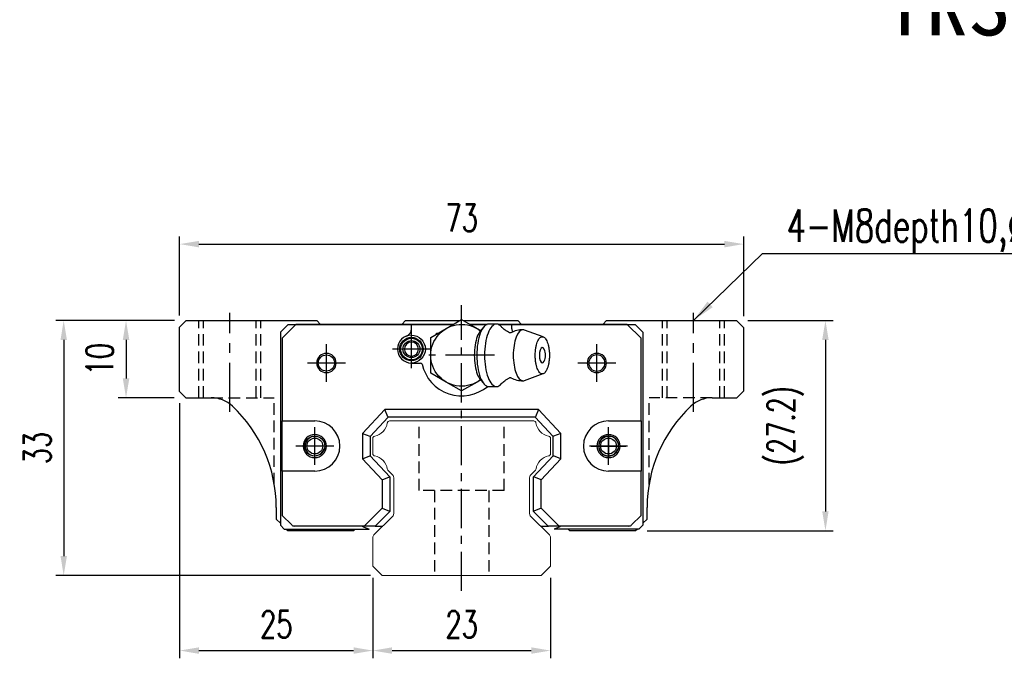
# Model space of a CAD drawing. Header units: millimetres. Extents: x 276 to 594, y 302 to 557.
# Tile 1 of 3: x 276 to 404, y 310 to 393. Entities that reach past the tile are written whole.
import ezdxf
from ezdxf.enums import TextEntityAlignment as Align

# ---------------------------------------------------------------- set-up
doc = ezdxf.new("R2010")
doc.units = ezdxf.units.MM
doc.header["$PDSIZE"] = -1
doc.linetypes.add('CENTER', pattern=[10.16, 6.35, -1.27, 1.27, -1.27])
doc.linetypes.add('DASHED', pattern=[0.75, 0.5, -0.25])
for name, color, linetype in [('2', 7, 'Continuous'), ('CHA', 7, 'Continuous'), ('CL', 1, 'CENTER'), ('DIM', 4, 'Continuous'), ('HID', 2, 'DASHED'), ('OUT', 3, 'Continuous'), ('中心線', 1, 'CENTER')]:
    doc.layers.add(name, color=color, linetype=linetype)
doc.styles.add('DIM-7', font='SIMPLEX.shx', dxfattribs={"width": 0.7, "bigfont": 'chineset.shx'})
doc.styles.add('T', font='kaiu.ttf')
doc.dimstyles.new('CNS', dxfattribs={"dimtxt": 3.5, "dimasz": 2.5, "dimexe": 1, "dimexo": 1.5, "dimgap": 0.09, "dimtad": 0, "dimdsep": 46, "dimtxsty": 'DIM-7', "dimcen": 0.09, "dimclrd": 1, "dimclre": 1, "dimclrt": 4, "dimadec": 0, "dimazin": 0, "dimtfac": 1, "dimtix": 1, "dimtmove": 2, "dimatfit": 3, "dimfxl": 1, "dimtvp": 0.971429, "dimtolj": 1, "dimarcsym": 0})

# ---------------------------------------------------------------- blocks, each defined once
blk = doc.blocks.new('*D62')
at = {"layer": 'DEFPOINTS', "color": 0}
for p in [(370.15, 363.66), (297.15, 352.92), (370.15, 352.82)]:
    blk.add_point(p, dxfattribs=at)
at = {"layer": 'DIM', "color": 7, "lineweight": -2}
for p, q in [((297.15, 354.42), (297.15, 364.66)), ((370.15, 354.32), (370.15, 364.66)), ((299.65, 363.66), (367.65, 363.66))]:
    blk.add_line(p, q, dxfattribs=at)
at = {"layer": 'DIM', "color": 7}
for points in [[(299.65, 364.08), (299.65, 363.24), (297.15, 363.66)], [(367.65, 364.08), (367.65, 363.24), (370.15, 363.66)]]:
    blk.add_solid(points, dxfattribs=at)
at = {"layer": 'DIM', "color": 7, "insert": (333.65, 367.06), "char_height": 3.5, "attachment_point": 5, "style": 'DIM-7'}
blk.add_mtext('\\A1;73', dxfattribs=at)
blk = doc.blocks.new('*D64')
at = {"layer": 'DEFPOINTS', "color": 0}
for p in [(298, 353.77), (290.21, 343.77), (297.95, 343.77)]:
    blk.add_point(p, dxfattribs=at)
at = {"layer": 'DIM', "color": 7, "lineweight": -2}
for p, q in [((296.5, 353.77), (289.21, 353.77)), ((290.21, 351.27), (290.21, 346.27)), ((296.45, 343.77), (289.21, 343.77))]:
    blk.add_line(p, q, dxfattribs=at)
at = {"layer": 'DIM', "color": 7}
for points in [[(289.79, 351.27), (290.63, 351.27), (290.21, 353.77)], [(289.79, 346.27), (290.63, 346.27), (290.21, 343.77)]]:
    blk.add_solid(points, dxfattribs=at)
at = {"layer": 'DIM', "color": 7, "insert": (286.81, 348.77), "char_height": 3.5, "attachment_point": 5, "rotation": 90, "style": 'DIM-7'}
blk.add_mtext('\\A1;10', dxfattribs=at)
blk = doc.blocks.new('*D65')
at = {"layer": 'DEFPOINTS', "color": 0}
for p in [(298, 353.77), (282.14, 320.77), (323.36, 320.77)]:
    blk.add_point(p, dxfattribs=at)
at = {"layer": 'DIM', "color": 7, "lineweight": -2}
for p, q in [((296.5, 353.77), (281.14, 353.77)), ((282.14, 351.27), (282.14, 323.27)), ((321.86, 320.77), (281.14, 320.77))]:
    blk.add_line(p, q, dxfattribs=at)
at = {"layer": 'DIM', "color": 7}
for points in [[(281.73, 351.27), (282.56, 351.27), (282.14, 353.77)], [(281.73, 323.27), (282.56, 323.27), (282.14, 320.77)]]:
    blk.add_solid(points, dxfattribs=at)
at = {"layer": 'DIM', "color": 7, "insert": (278.74, 337.27), "char_height": 3.5, "attachment_point": 5, "rotation": 90, "style": 'DIM-7'}
blk.add_mtext('\\A1;33', dxfattribs=at)
blk = doc.blocks.new('*D66')
at = {"layer": 'DEFPOINTS', "color": 0}
for p in [(297.15, 344.57), (322.15, 321.97), (322.15, 311.05)]:
    blk.add_point(p, dxfattribs=at)
at = {"layer": 'DIM', "color": 7, "lineweight": -2}
for p, q in [((297.15, 343.07), (297.15, 310.05)), ((322.15, 320.47), (322.15, 310.05)), ((299.65, 311.05), (319.65, 311.05))]:
    blk.add_line(p, q, dxfattribs=at)
at = {"layer": 'DIM', "color": 7}
for points in [[(299.65, 311.47), (299.65, 310.63), (297.15, 311.05)], [(319.65, 311.47), (319.65, 310.63), (322.15, 311.05)]]:
    blk.add_solid(points, dxfattribs=at)
at = {"layer": 'DIM', "color": 7, "insert": (309.65, 314.45), "char_height": 3.5, "attachment_point": 5, "style": 'DIM-7'}
blk.add_mtext('\\A1;25', dxfattribs=at)
blk = doc.blocks.new('*D67')
at = {"layer": 'DEFPOINTS', "color": 0}
for p in [(322.15, 321.97), (345.15, 321.97), (345.15, 311.05)]:
    blk.add_point(p, dxfattribs=at)
at = {"layer": 'DIM', "color": 7, "lineweight": -2}
for p, q in [((322.15, 320.47), (322.15, 310.05)), ((345.15, 320.47), (345.15, 310.05)), ((324.65, 311.05), (342.65, 311.05))]:
    blk.add_line(p, q, dxfattribs=at)
at = {"layer": 'DIM', "color": 7}
for points in [[(324.65, 311.47), (324.65, 310.63), (322.15, 311.05)], [(342.65, 311.47), (342.65, 310.63), (345.15, 311.05)]]:
    blk.add_solid(points, dxfattribs=at)
at = {"layer": 'DIM', "color": 7, "insert": (333.65, 314.45), "char_height": 3.5, "attachment_point": 5, "style": 'DIM-7'}
blk.add_mtext('\\A1;23', dxfattribs=at)
blk = doc.blocks.new('*D68')
at = {"layer": 'DEFPOINTS', "color": 0}
for p in [(369.2, 353.77), (356.15, 326.57), (380.73, 326.57)]:
    blk.add_point(p, dxfattribs=at)
at = {"layer": 'DIM', "color": 7, "lineweight": -2}
for p, q in [((370.7, 353.77), (381.73, 353.77)), ((380.73, 351.27), (380.73, 329.07)), ((357.65, 326.57), (381.73, 326.57))]:
    blk.add_line(p, q, dxfattribs=at)
at = {"layer": 'DIM', "color": 7}
for points in [[(380.31, 351.27), (381.14, 351.27), (380.73, 353.77)], [(380.31, 329.07), (381.14, 329.07), (380.73, 326.57)]]:
    blk.add_solid(points, dxfattribs=at)
at = {"layer": 'DIM', "color": 7, "insert": (375.55, 340.17), "char_height": 3.5, "attachment_point": 5, "rotation": 90, "style": 'DIM-7'}
blk.add_mtext('\\A1;(27.2)', dxfattribs=at)

msp = doc.modelspace()

# ---------------------------------------------------------------- linework, layer by layer
at = {"layer": '2', "color": 7, "linetype": 'Continuous'}
for p, q in [((311.196, 353.272), (310.196, 352.272)), ((312.203, 353.272), (310.421, 351.498)), ((311.196, 353.272), (332.574, 353.272)), ((332.574, 353.272), (312.203, 353.272)), ((327.146, 352.688), (327.146, 353.272)), ((334.718, 353.272), (336.936, 353.272)), ((336.936, 353.272), (334.718, 353.272)), ((338.371, 353.272), (356.096, 353.272)), ((355.088, 353.272), (338.371, 353.272)), ((340.146, 352.688), (340.146, 353.272)), ((356.871, 351.498), (355.088, 353.272)), ((356.096, 353.272), (357.096, 352.272)), ((310.196, 352.272), (310.196, 327.272)), ((330.396, 352.015), (330.396, 352.122)), ((357.096, 352.272), (357.096, 327.272)), ((310.421, 351.498), (310.421, 340.772)), ((356.871, 340.772), (356.871, 351.498)), ((327.146, 348.272), (328.33, 348.272)), ((323.696, 342.272), (320.796, 339.162)), ((324.109, 341.322), (323.696, 342.272)), ((343.595, 342.272), (323.696, 342.272)), ((343.595, 342.272), (343.182, 341.322)), ((346.496, 339.162), (343.595, 342.272)), ((310.421, 340.772), (314.634, 340.772)), ((310.421, 334.272), (310.421, 340.772)), ((324.131, 341.272), (321.796, 338.768)), ((324.131, 341.272), (324.109, 341.322)), ((343.161, 341.272), (324.131, 341.272)), ((343.161, 341.272), (343.182, 341.322)), ((345.496, 338.768), (343.161, 341.272)), ((352.657, 340.772), (356.871, 340.772)), ((356.871, 340.772), (356.871, 334.272)), ((320.796, 339.162), (320.796, 335.882)), ((320.796, 339.162), (321.746, 338.788)), ((346.496, 339.162), (345.546, 338.788)), ((346.496, 335.882), (346.496, 339.162)), ((321.796, 338.768), (321.746, 338.788)), ((321.796, 338.768), (321.796, 336.276)), ((345.496, 338.768), (345.546, 338.788)), ((345.496, 336.276), (345.496, 338.768)), ((320.796, 335.882), (321.746, 336.256)), ((320.796, 335.882), (323.346, 333.147)), ((321.796, 336.276), (321.746, 336.256)), ((321.796, 336.276), (324.346, 333.541)), ((342.946, 333.541), (345.496, 336.276)), ((343.946, 333.147), (346.496, 335.882)), ((345.496, 336.276), (345.546, 336.256)), ((346.496, 335.882), (345.546, 336.256)), ((310.421, 334.272), (310.421, 328.547)), ((314.634, 334.272), (310.421, 334.272)), ((356.871, 334.272), (352.657, 334.272)), ((356.871, 328.547), (356.871, 334.272)), ((323.346, 333.147), (324.296, 333.521)), ((323.346, 333.147), (323.346, 329.476)), ((324.346, 333.541), (324.296, 333.521)), ((324.346, 333.541), (324.346, 329.062)), ((342.946, 333.541), (342.996, 333.521)), ((342.946, 329.062), (342.946, 333.541)), ((343.946, 333.147), (342.996, 333.521)), ((343.946, 329.476), (343.946, 333.147)), ((323.346, 329.476), (321.042, 327.172)), ((324.346, 329.062), (322.456, 327.172)), ((323.346, 329.476), (324.296, 329.083)), ((324.346, 329.062), (324.296, 329.083)), ((342.946, 329.062), (342.996, 329.083)), ((344.836, 327.172), (342.946, 329.062)), ((343.946, 329.476), (342.996, 329.083)), ((346.25, 327.172), (343.946, 329.476)), ((310.421, 328.547), (311.649, 327.319)), ((355.642, 327.319), (356.871, 328.547)), ((310.696, 326.772), (310.196, 327.272)), ((310.696, 326.772), (321.674, 326.772)), ((321.042, 327.172), (312.003, 327.172)), ((320.834, 327.172), (320.937, 327.07)), ((320.937, 327.07), (321.674, 326.772)), ((322.385, 327.172), (321.042, 327.172)), ((322.456, 327.172), (322.385, 327.172)), ((322.456, 327.172), (323.17, 327.172)), ((323.17, 327.172), (323.447, 327.172)), ((343.847, 327.172), (344.136, 327.172)), ((344.136, 327.172), (344.836, 327.172)), ((344.836, 327.172), (344.906, 327.172)), ((346.25, 327.172), (344.906, 327.172)), ((346.355, 327.07), (345.618, 326.772)), ((356.596, 326.772), (345.618, 326.772)), ((355.289, 327.172), (346.25, 327.172)), ((346.457, 327.172), (346.355, 327.07)), ((356.596, 326.772), (357.096, 327.272))]:
    msp.add_line(p, q, dxfattribs=at)
at = {"layer": '2', "color": 0, "linetype": 'Continuous'}
for p, q in [((331.646, 352.736), (333.646, 353.891)), ((333.646, 353.891), (335.646, 352.736)), ((338.154, 353.314), (337.153, 353.314)), ((329.646, 351.582), (331.646, 352.736)), ((335.646, 352.736), (336.108, 352.47)), ((336.508, 352.946), (336.052, 352.403)), ((344.215, 351.648), (341.769, 352.539)), ((329.646, 349.272), (329.646, 351.582)), ((329.646, 346.963), (329.646, 349.272)), ((331.646, 345.808), (329.646, 346.963)), ((341.769, 346.005), (344.215, 346.896)), ((333.646, 344.653), (331.646, 345.808)), ((335.646, 345.808), (333.646, 344.653)), ((336.108, 346.075), (335.646, 345.808)), ((336.052, 346.141), (336.508, 345.599)), ((337.153, 345.231), (338.154, 345.231))]:
    msp.add_line(p, q, dxfattribs=at)
at = {"layer": '2', "color": 7, "linetype": 'DASHED'}
for p, q in [((352.658, 338.822), (352.657, 338.822)), ((352.657, 336.222), (352.658, 336.222))]:
    msp.add_line(p, q, dxfattribs=at)
at = {"layer": '2', "color": 0, "linetype": 'Continuous', "extrusion": (0, 0, -1)}
msp.add_arc((-333.646, 349.272), 4, 232.1994, 127.85546, dxfattribs=at)
at = {"layer": '2', "color": 7, "linetype": 'Continuous'}
for centre, radius, start, end in [((327.146, 350.072), 1.8, 90, 270), ((326.146, 352.688), 1, 290.92483, 0), ((341.146, 352.688), 1, 180, 204.07613), ((327.146, 350.072), 0.918, 90, 270), ((327.146, 350.072), 0.918, 270, 90), ((316.146, 348.272), 1.25, 90, 270), ((316.146, 348.272), 1.25, 270, 90), ((351.146, 348.272), 1.25, 90, 270), ((351.146, 348.272), 1.05, 90, 270), ((351.146, 348.272), 1.25, 270, 90), ((351.146, 348.272), 1.05, 270, 90), ((328.33, 348.072), 0.2, 12.71981, 90), ((333.646, 349.272), 5.25, 192.71981, 309.94443), ((314.634, 337.522), 3.25, 270, 90), ((352.657, 337.522), 3.25, 90, 270), ((314.634, 337.522), 1.5, 90, 270), ((314.634, 337.522), 1.5, 270, 90), ((352.657, 337.522), 1.5, 90, 270), ((352.657, 337.522), 1.5, 270, 90), ((352.657, 337.522), 1.3, 90, 270), ((352.657, 337.522), 1.3, 270, 90), ((312.003, 327.672), 0.5, 225, 270), ((355.289, 327.672), 0.5, 270, 315)]:
    msp.add_arc(centre, radius, start, end, dxfattribs=at)
at = {"layer": '2', "color": 7, "linetype": 'Continuous', "extrusion": (0, 0, -1)}
for centre, radius, start, end in [((-327.146, 350.072), 1.8, 90, 270), ((-327.146, 350.072), 1.515, 270, 90), ((-327.146, 350.072), 1.4, 270, 90), ((-327.146, 350.072), 1.1, 270, 90), ((-327.146, 350.072), 1.515, 90, 270), ((-327.146, 350.072), 1.4, 90, 270), ((-327.146, 350.072), 1.1, 90, 270), ((-316.146, 348.272), 1.05, 270, 90), ((-316.146, 348.272), 1.05, 90, 270), ((-314.634, 337.522), 1.3, 270, 90), ((-314.634, 337.522), 1.3, 90, 270)]:
    msp.add_arc(centre, radius, start, end, dxfattribs=at)
at = {"layer": '2', "color": 0, "linetype": 'Continuous'}
for centre, radius, start, end in [((341.591, 349.272), 3.3, 90, 118.26666), ((342.685, 349.272), 1.817, 334.63704, 25.36296), ((341.591, 349.272), 3.3, 241.72374, 269.99834)]:
    msp.add_arc(centre, radius, start, end, dxfattribs=at)
msp.add_ellipse((344.086, 349.272), major_axis=(0, 1), ratio=0.382683, start_param=-0.6791612, end_param=3.8206669, dxfattribs=at)
for points, knots in [([(337.153, 353.314), (336.748, 353.314), (336.346, 352.878), (335.773, 351.382), (335.607, 350.33), (335.607, 349.272)], [0, 0, 0, 0, 0.5, 0.5, 1, 1, 1, 1]), ([(338.76, 352.986), (338.569, 353.199), (338.362, 353.314), (337.749, 353.314), (337.347, 352.878), (336.774, 351.382), (336.608, 350.33), (336.608, 349.272)], [0, 0, 0, 0, 0.204178, 0.204178, 0.602089, 0.602089, 1, 1, 1, 1]), ([(336.056, 352.405), (335.913, 352.235), (335.781, 351.999), (335.426, 351.07), (335.284, 350.174), (335.284, 349.272)], [0, 0, 0, 0, 0.3133047, 0.3133047, 1, 1, 1, 1]), ([(339.844, 352.181), (339.745, 352.23), (339.544, 352.341), (339.274, 352.525), (339.039, 352.713), (338.871, 352.871), (338.792, 352.956), (338.763, 352.989)], [0, 0, 0, 0, 0.2043584, 0.4374743, 0.6573003, 0.8634903, 1, 1, 1, 1]), ([(340.026, 352.177), (340.027, 352.178), (340.026, 352.178), (339.982, 352.16), (339.908, 352.157), (339.852, 352.174), (339.847, 352.176), (339.847, 352.177)], [0, 0, 0, 0, 0.0733162, 0.3263169, 0.6168838, 0.8870475, 1, 1, 1, 1]), ([(341.766, 352.54), (341.708, 352.561), (341.65, 352.572), (341.261, 352.572), (340.932, 352.217), (340.465, 350.995), (340.328, 350.136), (340.328, 349.272)], [0, 0, 0, 0, 0.0810935, 0.0810935, 0.5405467, 0.5405467, 1, 1, 1, 1]), ([(343.167, 349.272), (343.167, 349.115), (343.179, 348.801), (343.232, 348.348), (343.317, 347.93), (343.432, 347.564), (343.572, 347.264), (343.732, 347.041), (343.905, 346.903), (344.086, 346.857), (344.266, 346.903), (344.439, 347.041), (344.599, 347.264), (344.739, 347.564), (344.854, 347.93), (344.94, 348.348), (344.992, 348.801), (345.01, 349.272), (344.992, 349.743), (344.94, 350.197), (344.854, 350.614), (344.739, 350.98), (344.599, 351.281), (344.439, 351.504), (344.266, 351.641), (344.086, 351.688), (343.905, 351.641), (343.732, 351.504), (343.572, 351.281), (343.432, 350.98), (343.317, 350.614), (343.204, 350.06), (343.167, 349.586), (343.167, 349.272)], [0, 0, 0, 0, 0.0312594, 0.0625188, 0.0937782, 0.1250376, 0.156297, 0.1875564, 0.2188159, 0.2500753, 0.2813347, 0.3125941, 0.3438535, 0.3751129, 0.4063723, 0.4376317, 0.4688911, 0.5001505, 0.5314099, 0.5626693, 0.5939287, 0.6251882, 0.6564476, 0.687707, 0.7189664, 0.7502258, 0.7814852, 0.8127446, 0.844004, 0.8752634, 0.9065228, 0.9377822, 1, 1, 1, 1]), ([(335.284, 349.272), (335.284, 348.37), (335.426, 347.474), (335.781, 346.545), (335.913, 346.31), (336.056, 346.14)], [0, 0, 0, 0, 0.6866953, 0.6866953, 1, 1, 1, 1]), ([(335.607, 349.272), (335.607, 348.214), (335.773, 347.163), (336.346, 345.666), (336.748, 345.231), (337.153, 345.231)], [0, 0, 0, 0, 0.5, 0.5, 1, 1, 1, 1]), ([(336.608, 349.272), (336.608, 348.214), (336.774, 347.163), (337.347, 345.666), (337.749, 345.231), (338.362, 345.231), (338.569, 345.346), (338.761, 345.559)], [0, 0, 0, 0, 0.3978318, 0.3978318, 0.7956637, 0.7956637, 1, 1, 1, 1]), ([(340.328, 349.272), (340.328, 348.408), (340.465, 347.55), (340.932, 346.328), (341.261, 345.972), (341.65, 345.972), (341.708, 345.983), (341.766, 346.005)], [0, 0, 0, 0, 0.4594533, 0.4594533, 0.9189065, 0.9189065, 1, 1, 1, 1]), ([(338.764, 345.556), (338.781, 345.576), (338.844, 345.647), (338.997, 345.795), (339.233, 345.99), (339.518, 346.188), (339.734, 346.308), (339.844, 346.364)], [0, 0, 0, 0, 0.0852239, 0.2986763, 0.5272696, 0.7723838, 1, 1, 1, 1]), ([(339.847, 346.367), (339.848, 346.369), (339.857, 346.373), (339.921, 346.389), (339.995, 346.382), (340.032, 346.363), (340.029, 346.365), (340.029, 346.365)], [0, 0, 0, 0, 0.1544133, 0.4194337, 0.7435623, 0.9927018, 1, 1, 1, 1])]:
    msp.add_open_spline(points, degree=3, knots=knots, dxfattribs=at)
at = {"layer": 'CL', "color": 7, "ltscale": 0.8}
msp.add_line((333.646, 318.772), (333.646, 355.772), dxfattribs=at)
at = {"layer": 'CL', "color": 7}
for p, q in [((303.646, 341.965), (303.646, 354.772)), ((363.646, 341.963), (363.646, 354.772)), ((327.146, 347.622), (327.146, 352.522)), ((316.146, 345.822), (316.146, 350.722)), ((351.146, 345.822), (351.146, 350.722)), ((329.596, 350.072), (324.696, 350.072)), ((337.896, 349.272), (329.396, 349.272)), ((318.596, 348.272), (313.696, 348.272)), ((353.596, 348.272), (348.696, 348.272)), ((314.634, 335.072), (314.634, 339.972)), ((352.657, 335.072), (352.657, 339.972)), ((317.084, 337.522), (312.184, 337.522)), ((355.107, 337.522), (350.207, 337.522))]:
    msp.add_line(p, q, dxfattribs=at)
at = {"layer": 'HID', "color": 0, "ltscale": 3}
for p, q in [((299.646, 343.772), (299.646, 353.772)), ((300.246, 343.772), (300.246, 353.772)), ((307.046, 343.772), (307.046, 353.772)), ((307.646, 343.772), (307.646, 353.772)), ((359.646, 343.772), (359.646, 353.772)), ((360.246, 343.772), (360.246, 353.772)), ((367.046, 343.772), (367.046, 353.772)), ((367.646, 343.772), (367.646, 353.772)), ((301.237, 343.772), (309.396, 343.772)), ((309.396, 332.57), (309.396, 343.772)), ((357.896, 332.553), (357.896, 343.772)), ((366.058, 343.772), (357.896, 343.772)), ((330.147, 331.772), (330.147, 320.772)), ((337.147, 331.772), (337.147, 320.772))]:
    msp.add_line(p, q, dxfattribs=at)
at = {"layer": 'HID', "color": 7, "ltscale": 3}
for p, q in [((328.147, 331.772), (328.147, 340.772)), ((339.147, 331.772), (339.147, 340.772)), ((339.147, 331.772), (328.147, 331.772))]:
    msp.add_line(p, q, dxfattribs=at)
at = {"layer": 'OUT', "color": 7}
for p, q in [((297.997, 353.772), (297.147, 352.922)), ((297.997, 353.772), (314.897, 353.772)), ((315.397, 353.272), (314.897, 353.772)), ((326.397, 353.772), (325.897, 353.272)), ((326.397, 353.772), (333.439, 353.772)), ((333.852, 353.772), (340.897, 353.772)), ((341.397, 353.272), (340.897, 353.772)), ((352.397, 353.772), (351.897, 353.272)), ((352.397, 353.772), (369.197, 353.772)), ((370.147, 352.822), (369.197, 353.772)), ((297.147, 344.572), (297.147, 352.922)), ((330.396, 352.122), (330.582, 352.122)), ((370.147, 344.672), (370.147, 352.822)), ((297.147, 344.572), (297.947, 343.772)), ((369.247, 343.772), (370.147, 344.672)), ((297.947, 343.772), (301.237, 343.772)), ((366.058, 343.772), (369.247, 343.772)), ((309.647, 329.572), (309.647, 328.072)), ((357.647, 328.072), (357.647, 329.572)), ((309.647, 328.072), (310.196, 327.523)), ((357.096, 327.52), (357.647, 328.072)), ((310.947, 326.772), (311.147, 326.572)), ((311.147, 326.572), (319.677, 326.572)), ((319.677, 326.572), (319.878, 326.772)), ((347.417, 326.772), (347.617, 326.572)), ((347.617, 326.572), (356.147, 326.572)), ((356.147, 326.572), (356.348, 326.772))]:
    msp.add_line(p, q, dxfattribs=at)
at = {"layer": 'OUT', "color": 7, "linetype": 'Continuous', "lineweight": 15}
for p, q in [((324.324, 340.772), (342.97, 340.772)), ((322.147, 336.531), (322.147, 338.512)), ((345.147, 338.512), (345.147, 336.531)), ((324.701, 333.798), (324.107, 334.392)), ((343.188, 334.392), (342.594, 333.798)), ((324.847, 328.779), (324.847, 333.445)), ((342.447, 333.445), (342.447, 328.779)), ((322.294, 326.018), (324.701, 328.425)), ((342.594, 328.425), (345.001, 326.018))]:
    msp.add_line(p, q, dxfattribs=at)
at = {"layer": 'OUT', "color": 0, "linetype": 'Continuous', "lineweight": 15}
for p, q in [((322.147, 321.972), (322.147, 325.665)), ((345.147, 325.665), (345.147, 321.972)), ((323.361, 320.772), (322.147, 321.972)), ((345.147, 321.972), (343.933, 320.772)), ((343.933, 320.772), (323.361, 320.772))]:
    msp.add_line(p, q, dxfattribs=at)
at = {"layer": 'OUT', "color": 7}
for centre in [(314.637, 337.522), (352.657, 337.522)]:
    msp.add_circle(centre, 1.025, dxfattribs=at)
for centre, radius, start, end in [((301.237, 339.772), 4, 46.76677, 90), ((366.058, 339.772), 4, 90, 133.23323), ((291.647, 329.572), 18, 0, 46.76677), ((375.647, 329.572), 18, 133.23323, 180), ((314.637, 337.522), 1.25, 75, 345), ((352.657, 337.522), 1.25, 75, 345)]:
    msp.add_arc(centre, radius, start, end, dxfattribs=at)
at = {"layer": 'OUT', "color": 7, "linetype": 'Continuous', "lineweight": 15}
for centre, radius, start, end in [((322.005, 340.814), 2.044, 280.87121, 351.61737), ((324.324, 340.472), 0.3, 90, 171.61737), ((342.97, 340.472), 0.3, 8.38263, 90), ((345.289, 340.814), 2.044, 188.38263, 259.12879), ((322.447, 338.512), 0.3, 100.87121, 180.00001), ((344.847, 338.512), 0.3, 359.99999, 79.12879), ((322.447, 336.531), 0.3, 179.99999, 259.12866), ((344.847, 336.531), 0.3, 280.87134, 0.00001), ((322.005, 334.229), 2.044, 9.2089, 79.12866), ((345.289, 334.229), 2.044, 100.87134, 170.79109), ((324.319, 334.605), 0.3, 189.20891, 225), ((342.975, 334.605), 0.3, 315, 350.79109), ((324.347, 333.445), 0.5, 0, 45), ((342.947, 333.445), 0.5, 135, 180.00001), ((324.347, 328.779), 0.5, 315, 360), ((342.947, 328.779), 0.5, 179.99999, 225), ((322.647, 325.665), 0.5, 135, 180.00001), ((344.647, 325.665), 0.5, 360, 45)]:
    msp.add_arc(centre, radius, start, end, dxfattribs=at)
at = {"layer": '中心線', "color": 7, "ltscale": 1.5}
for p, q in [((352.657, 339.072), (352.657, 335.972)), ((352.657, 339.072), (352.657, 335.972)), ((350.407, 337.522), (354.907, 337.522)), ((350.407, 337.522), (354.907, 337.522))]:
    msp.add_line(p, q, dxfattribs=at)

# ---------------------------------------------------------------- texts
at = {"layer": 'CHA', "color": 7, "style": 'T'}
msp.add_text('TRS25FN-ZN', height=8, dxfattribs=at).set_placement((415.483, 394.673), align=Align.MIDDLE)
at = {"layer": 'DIM', "color": 0, "insert": (375.706, 362.549), "char_height": 4.2, "attachment_point": 7, "style": 'DIM-7'}
msp.add_mtext('\\A1;4-M8depth10,%%C11.5', dxfattribs=at)

# ---------------------------------------------------------------- dimensions: what is measured, and where the dimension line sits
at = {"layer": 'DIM', "color": 0}
for base, p1, p2, angle, picture, middle in [((370.147, 363.661), (297.147, 352.922), (370.147, 352.822), 180, '*D62', (333.647, 367.061)), ((282.142, 320.772), (297.997, 353.772), (323.361, 320.772), 90, '*D65', (278.742, 337.272)), ((290.209, 343.772), (297.997, 353.772), (297.947, 343.772), 90, '*D64', (286.809, 348.772)), ((322.147, 311.049), (297.147, 344.572), (322.147, 321.972), 180, '*D66', (309.647, 314.449)), ((345.147, 311.049), (322.147, 321.972), (345.147, 321.972), 180, '*D67', (333.647, 314.449))]:
    dim = msp.add_linear_dim(base=base, p1=p1, p2=p2, angle=angle, dimstyle='CNS', override={"dimclrd": 7, "dimclre": 7, "dimclrt": 7}, dxfattribs=at)
    dim.commit()
    dim.dimension.update_dxf_attribs({"geometry": picture, "text_midpoint": middle})
dim = msp.add_linear_dim(base=(380.728, 326.572), p1=(369.197, 353.772), p2=(356.147, 326.572), angle=90, text='(<>)', dimstyle='CNS', override={"dimclrd": 7, "dimclre": 7, "dimclrt": 7}, dxfattribs=at)
dim.commit()
dim.dimension.update_dxf_attribs({"geometry": '*D68', "text_midpoint": (375.547, 340.172)})

# ---------------------------------------------------------------- leaders
at = {"layer": 'DIM', "color": 0, "annotation_type": 0, "has_hookline": 1, "hookline_direction": 0, "text_width": 42}
msp.add_leader([(363.647, 353.772), (372.598, 362.441), (375.598, 362.441)], dimstyle='CNS', override={"dimscale": 1.2, "dimgap": 0.09, "dimtad": 1, "dimclrd": 7, "dimclre": 4}, dxfattribs=at)

doc.saveas('drawing.dxf')
